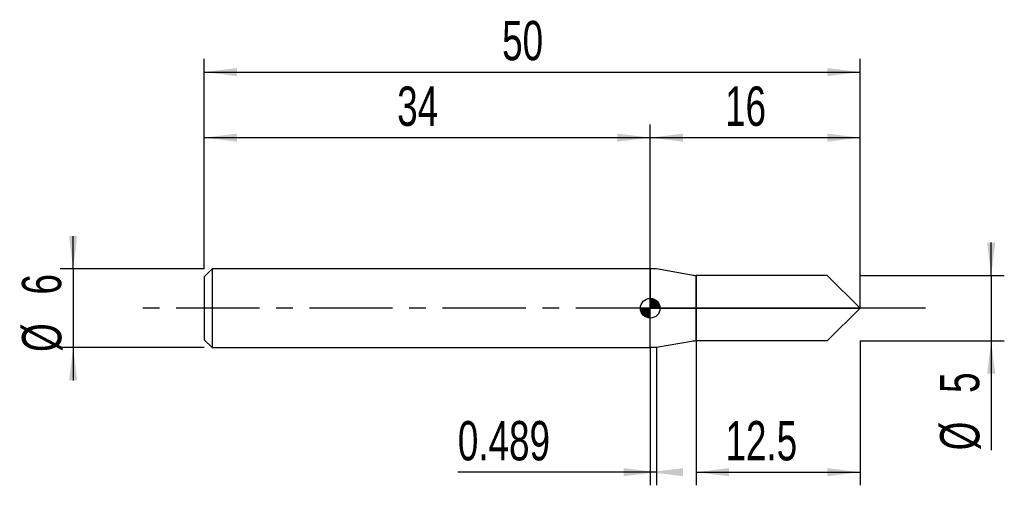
# Model space of a CAD drawing. Extents: x -14.1 to 61, y -13.5 to 22.
import ezdxf
from ezdxf.enums import TextEntityAlignment as Align

# ---------------------------------------------------------------- set-up
doc = ezdxf.new("R2010")
doc.units = 0
doc.linetypes.add('CENTER', pattern=[10.16, 6.35, -1.27, 1.27, -1.27])
doc.layers.get('0').update_dxf_attribs({"linetype": 'CONTINUOUS'})
for name, color, linetype in [('1', 4, 'CONTINUOUS'), ('2', 7, 'CONTINUOUS'), ('4', 2, 'CENTER'), ('CUT', 1, 'CONTINUOUS'), ('NOCUT', 7, 'CONTINUOUS'), ('SK1', 4, 'CONTINUOUS'), ('SK2', 7, 'CONTINUOUS'), ('SK4', 2, 'CENTER')]:
    doc.layers.add(name, color=color, linetype=linetype)
doc.dimstyles.new('SLDDIMSTYLE0', dxfattribs={"dimtxt": 3, "dimasz": 2.5, "dimexe": 0, "dimexo": 0.0625, "dimgap": 0.75, "dimtad": 1, "dimrnd": 1e-09, "dimzin": 12, "dimsah": 1, "dimcen": 0.09, "dimazin": 3, "dimtfac": 1, "dimtofl": 0, "dimtmove": 0, "dimatfit": 3})
doc.dimstyles.new('SLDDIMSTYLE1', dxfattribs={"dimtxt": 3, "dimasz": 2.5, "dimexe": 0, "dimexo": 0.0625, "dimgap": 0.75, "dimtad": 1, "dimrnd": 1e-09, "dimzin": 12, "dimsah": 1, "dimcen": 0.09, "dimazin": 3, "dimtfac": 1, "dimtmove": 0, "dimatfit": 3})
doc.dimstyles.new('SLDDIMSTYLE2', dxfattribs={"dimtxt": 3, "dimasz": 2.5, "dimexe": 0, "dimexo": 0.0625, "dimgap": 0.75, "dimtad": 1, "dimrnd": 1e-09, "dimsah": 1, "dimcen": 0.09, "dimazin": 3, "dimtfac": 1, "dimtofl": 0, "dimtmove": 0, "dimatfit": 3})

# ---------------------------------------------------------------- blocks, each defined once
blk = doc.blocks.new('_D')
at = {"layer": '2'}
for p, q in [((37.5, -2.5), (37.5, -13.5)), ((50, -2.5), (50, -13.5)), ((37.5, -12.5), (50, -12.5))]:
    blk.add_line(p, q, dxfattribs=at)
for points in [[(37.5, -12.5), (40, -12.81), (40, -12.19)], [(50, -12.5), (47.5, -12.19), (47.5, -12.81)]]:
    blk.add_solid(points, dxfattribs=at)
at = {"layer": '2', "width": 0.7}
blk.add_text('12.5', height=3, rotation=360, dxfattribs=at).set_placement((39.74, -12.5), align=Align.BOTTOM_LEFT)
blk = doc.blocks.new('_D_1')
at = {"layer": '2'}
for p, q in [((60, 2.5), (60, 5)), ((50, 2.5), (61, 2.5)), ((60, 2.5), (60, -2.5)), ((50, -2.5), (61, -2.5)), ((60, -2.5), (60, -10.833))]:
    blk.add_line(p, q, dxfattribs=at)
for points in [[(60, 2.5), (60.31, 5), (59.69, 5)], [(60, -2.5), (59.69, -5), (60.31, -5)]]:
    blk.add_solid(points, dxfattribs=at)
at = {"layer": '2', "width": 0.7}
for s, p in [('5', (59.992, -6.459)), ('%%c', (60, -10.833))]:
    blk.add_text(s, height=3, rotation=90, dxfattribs=at).set_placement(p, align=Align.BOTTOM_LEFT)
blk = doc.blocks.new('_D_2')
at = {"layer": '2'}
for p, q in [((34, -3), (34, -13.5)), ((34.489, -3), (34.489, -13.5)), ((34, -12.5), (19.333, -12.5)), ((34.489, -12.5), (34, -12.5))]:
    blk.add_line(p, q, dxfattribs=at)
for points in [[(34.489, -12.5), (31.989, -12.19), (31.989, -12.81)], [(34, -12.5), (36.5, -12.81), (36.5, -12.19)]]:
    blk.add_solid(points, dxfattribs=at)
at = {"layer": '2', "width": 0.7}
blk.add_text('0.489', height=3, dxfattribs=at).set_placement((19.333, -12.5), align=Align.BOTTOM_LEFT)
blk = doc.blocks.new('_D_3')
at = {"layer": 'SK2'}
for p, q in [((0, 3), (0, 19)), ((50, 3), (50, 19)), ((0, 18), (50, 18))]:
    blk.add_line(p, q, dxfattribs=at)
for points in [[(0, 18), (2.5, 17.69), (2.5, 18.31)], [(50, 18), (47.5, 18.31), (47.5, 17.69)]]:
    blk.add_solid(points, dxfattribs=at)
at = {"layer": 'SK2', "width": 0.7}
blk.add_text('50', height=3, dxfattribs=at).set_placement((22.708, 18), align=Align.BOTTOM_LEFT)
blk = doc.blocks.new('_D_4')
at = {"layer": 'SK2'}
for p, q in [((0, 3), (0, 14)), ((34, 3), (34, 14)), ((0, 13), (34, 13))]:
    blk.add_line(p, q, dxfattribs=at)
for points in [[(0, 13), (2.5, 12.69), (2.5, 13.31)], [(34, 13), (31.5, 13.31), (31.5, 12.69)]]:
    blk.add_solid(points, dxfattribs=at)
at = {"layer": 'SK2', "width": 0.7}
blk.add_text('34', height=3, dxfattribs=at).set_placement((14.708, 13), align=Align.BOTTOM_LEFT)
blk = doc.blocks.new('_D_5')
at = {"layer": 'SK2'}
for p, q in [((34, 0), (34, 14)), ((50, 0), (50, 14)), ((34, 13), (50, 13))]:
    blk.add_line(p, q, dxfattribs=at)
for points in [[(34, 13), (36.5, 12.69), (36.5, 13.31)], [(50, 13), (47.5, 13.31), (47.5, 12.69)]]:
    blk.add_solid(points, dxfattribs=at)
at = {"layer": 'SK2', "width": 0.7}
blk.add_text('16', height=3, rotation=360, dxfattribs=at).set_placement((39.708, 13), align=Align.BOTTOM_LEFT)
blk = doc.blocks.new('_D_6')
at = {"layer": 'SK2'}
for p, q in [((-10, 3), (-10, 5.5)), ((0, 3), (-11, 3)), ((-10, 3), (-10, -3)), ((0, -3), (-11, -3)), ((-10, -3), (-10, -5.5))]:
    blk.add_line(p, q, dxfattribs=at)
for points in [[(-10, 3), (-9.69, 5.5), (-10.31, 5.5)], [(-10, -3), (-10.31, -5.5), (-9.69, -5.5)]]:
    blk.add_solid(points, dxfattribs=at)
at = {"layer": 'SK2', "width": 0.7}
for s, p in [('6', (-10.008, 1.041)), ('%%c', (-10, -3.333))]:
    blk.add_text(s, height=3, rotation=90, dxfattribs=at).set_placement(p, align=Align.BOTTOM_LEFT)
blk = doc.blocks.new('*U9')
at = {"color": 0, "linetype": 'CONTINUOUS'}
for points in [[(0, 0), (0, 0.75), (0.146, 0)], [(0.146, 0), (0, 0.75), (0.146, 0.736)], [(0.146, 0), (0.146, 0.736), (0.287, 0)], [(0.287, 0), (0.146, 0.736), (0.287, 0.693)], [(0.287, 0), (0.287, 0.693), (0.417, 0)], [(0.417, 0), (0.287, 0.693), (0.417, 0.624)], [(0.417, 0), (0.417, 0.624), (0.53, 0)], [(0.53, 0), (0.417, 0.624), (0.53, 0.53)], [(0.53, 0), (0.53, 0.53), (0.624, 0)], [(0.624, 0), (0.53, 0.53), (0.624, 0.417)], [(0.624, 0), (0.624, 0.417), (0.693, 0)], [(0.693, 0), (0.624, 0.417), (0.693, 0.287)], [(0.693, 0), (0.693, 0.287), (0.736, 0)], [(0.736, 0), (0.693, 0.287), (0.736, 0.146)], [(0.736, 0), (0.736, 0.146), (0.75, 0)]]:
    blk.add_solid(points, dxfattribs=at)
blk = doc.blocks.new('*U10')
at = {"color": 0, "linetype": 'CONTINUOUS'}
for points in [[(-0.739, -0.13), (-0.75, 0), (-0.739, 0)], [(-0.739, -0.13), (-0.739, 0), (-0.705, -0.257)], [(-0.705, -0.257), (-0.739, 0), (-0.705, 0)], [(-0.705, -0.257), (-0.705, 0), (-0.65, -0.375)], [(-0.65, -0.375), (-0.705, 0), (-0.65, 0)], [(-0.65, -0.375), (-0.65, 0), (-0.575, -0.482)], [(-0.575, -0.482), (-0.65, 0), (-0.575, 0)], [(-0.575, -0.482), (-0.575, 0), (-0.482, -0.575)], [(-0.482, -0.575), (-0.575, 0), (-0.482, 0)], [(-0.482, -0.575), (-0.482, 0), (-0.375, -0.65)], [(-0.375, -0.65), (-0.482, 0), (-0.375, 0)], [(-0.375, -0.65), (-0.375, 0), (-0.257, -0.705)], [(-0.257, -0.705), (-0.375, 0), (-0.257, 0)], [(-0.257, -0.705), (-0.257, 0), (-0.13, -0.739)], [(-0.13, -0.739), (-0.257, 0), (-0.13, 0)], [(-0.13, -0.739), (-0.13, 0), (0, -0.75)], [(0, -0.75), (-0.13, 0), (0, 0)]]:
    blk.add_solid(points, dxfattribs=at)
blk = doc.blocks.new('SW_DOWELSYMBOL_0')
at = {"layer": 'SK1', "color": 0}
blk.add_circle((0, 0), 0.75, dxfattribs=at)
at = {"color": 0, "linetype": 'CONTINUOUS'}
for name in ['*U10', '*U9']:
    blk.add_blockref(name, (0, 0), dxfattribs=at)

msp = doc.modelspace()

# ---------------------------------------------------------------- linework, layer by layer
at = {"layer": '1'}
for p, q in [((34.489, 3), (34, 3)), ((34, 3), (34, 0)), ((37.153, 2.53), (34.489, 3)), ((47.5, 2.5), (37.5, 2.5)), ((37.5, 2.5), (37.5, 0)), ((37.5, 0), (37.5, 2.5)), ((50, 0), (47.5, 2.5)), ((34, -3), (34, 0)), ((37.5, -2.5), (37.5, 0)), ((37.5, 0), (37.5, -2.5)), ((50, 0), (47.5, -2.5)), ((34.489, -3), (34, -3)), ((37.153, -2.53), (34.489, -3)), ((47.5, -2.5), (37.5, -2.5))]:
    msp.add_line(p, q, dxfattribs=at)
for centre, start, end in [((37.5, 4.5), 260, 270), ((37.5, -4.5), 90, 100)]:
    msp.add_arc(centre, 2, start, end, dxfattribs=at)
at = {"layer": '4'}
msp.add_line((50, 0), (34, 0), dxfattribs=at)
at = {"layer": 'CUT'}
for p, q in [((47.5, 2.5), (37.5, 2.5)), ((37.5, 2.5), (37.5, 0)), ((50, 0), (47.5, 2.5)), ((37.5, 0), (50, 0))]:
    msp.add_line(p, q, dxfattribs=at)
at = {"layer": 'NOCUT'}
for p, q in [((34.489, 3), (34, 3)), ((34, 3), (34, 0)), ((37.153, 2.53), (34.489, 3)), ((37.5, 0), (37.5, 2.5)), ((34, 0), (37.5, 0))]:
    msp.add_line(p, q, dxfattribs=at)
msp.add_arc((37.5, 4.5), 2, 260, 270, dxfattribs=at)
at = {"layer": 'SK1'}
for p, q in [((0.6, 3), (0, 2.4)), ((0, 2.4), (0, 0)), ((34, 3), (0.6, 3)), ((0.6, 3), (0.6, -3)), ((0, 0), (0, -2.4)), ((0, -2.4), (0.6, -3)), ((0.6, -3), (34, -3))]:
    msp.add_line(p, q, dxfattribs=at)
msp.add_circle((34, 0), 0.75, dxfattribs=at)
at = {"layer": 'SK4'}
msp.add_line((55, 0), (-5, 0), dxfattribs=at)

# ---------------------------------------------------------------- block references
at = {"layer": 'SK1'}
msp.add_blockref('SW_DOWELSYMBOL_0', (34, 0), dxfattribs=at)

# ---------------------------------------------------------------- texts
at = {"layer": 'SK2', "width": 0.7}
msp.add_text('AP1', height=0.05, dxfattribs=at).set_placement((34, -0.018), align=Align.BOTTOM_LEFT)

# ---------------------------------------------------------------- dimensions: what is measured, and where the dimension line sits
at = {"layer": '2'}
dim = msp.add_linear_dim(base=(60, -2.5), p1=(50, 2.5), p2=(50, -2.5), angle=90, text='%%c<>', dimstyle='SLDDIMSTYLE1', dxfattribs=at)
dim.commit()
dim.dimension.update_dxf_attribs({"geometry": '_D_1', "text_midpoint": (60, -7.5), "dimtype": 160})
for base, p1, p2, dimstyle, picture, middle in [((34, -12.5), (34.489, -3), (34, -3), 'SLDDIMSTYLE2', '_D_2', (24.489, -12.5)), ((50, -12.5), (37.5, -2.5), (50, -2.5), 'SLDDIMSTYLE0', '_D', (43.75, -12.5))]:
    dim = msp.add_linear_dim(base=base, p1=p1, p2=p2, dimstyle=dimstyle, dxfattribs=at)
    dim.commit()
    dim.dimension.update_dxf_attribs({"geometry": picture, "text_midpoint": middle, "dimtype": 160})
at = {"layer": 'SK2'}
for base, p1, p2, picture, middle in [((50, 18), (0, 3), (50, 3), '_D_3', (25, 18)), ((34, 13), (0, 3), (34, 3), '_D_4', (17, 13)), ((50, 13), (34, 0), (50, 0), '_D_5', (42, 13))]:
    dim = msp.add_linear_dim(base=base, p1=p1, p2=p2, dimstyle='SLDDIMSTYLE0', dxfattribs=at)
    dim.commit()
    dim.dimension.update_dxf_attribs({"geometry": picture, "text_midpoint": middle, "dimtype": 160})
dim = msp.add_linear_dim(base=(-10, -3), p1=(0, 3), p2=(0, -3), angle=90, text='%%c<>', dimstyle='SLDDIMSTYLE1', dxfattribs=at)
dim.commit()
dim.dimension.update_dxf_attribs({"geometry": '_D_6', "text_midpoint": (-10, 0), "dimtype": 160})

doc.saveas('drawing.dxf')
